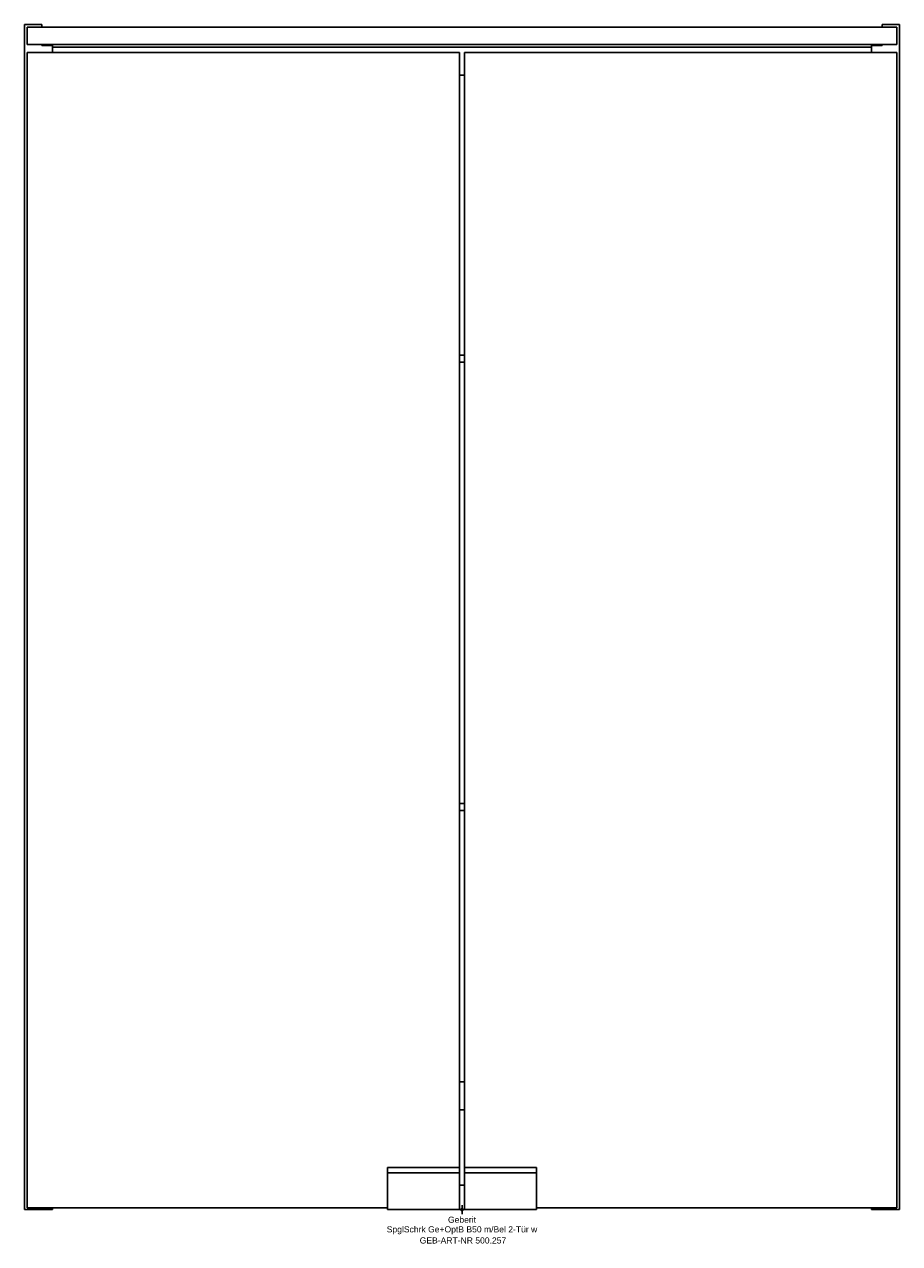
# Model space of a CAD drawing. Header units: millimetres. Extents: x -250 to 250, y -19 to 677.
import ezdxf
from ezdxf.enums import TextEntityAlignment as Align

# ---------------------------------------------------------------- set-up
doc = ezdxf.new("R2010")
doc.units = ezdxf.units.MM
doc.layers.get('0').update_dxf_attribs({"linetype": 'CONTINUOUS'})
for name, color, linetype, lineweight in [('Arbeitspunkt(DIN)', 7, 'CONTINUOUS', 25), ('GEB-ART-NR', 1, 'CONTINUOUS', 18), ('GEB-BEZUG', 2, 'CONTINUOUS', 25), ('GEB-TEXT', 5, 'CONTINUOUS', 18)]:
    doc.layers.add(name, color=color, linetype=linetype, lineweight=lineweight)
doc.layers.add('GEB-KONTUR-A', color=5, linetype='CONTINUOUS')
doc.styles.get("Standard").update_dxf_attribs({"font": 'arial.ttf'})

# ---------------------------------------------------------------- blocks, each defined once
blk = doc.blocks.new('Einfügepunkt')
at = {"layer": 'GEB-BEZUG'}
for p, q in [((-0.71, -0.71), (0.71, 0.71)), ((-0.71, 0.71), (0.71, -0.71))]:
    blk.add_line(p, q, dxfattribs=at)

msp = doc.modelspace()

# ---------------------------------------------------------------- linework, layer by layer
at = {"layer": 'Arbeitspunkt(DIN)', "ltscale": 25}
for q in [(-2.5, 0), (0, 2.5), (0, -2.5), (2.5, 0)]:
    msp.add_line((0, 0), q, dxfattribs=at)
at = {"layer": 'GEB-KONTUR-A', "ltscale": 25}
for p, q in [((-240, 677), (-250, 677)), ((-250, 677), (-250, 0)), ((-240, 675.5), (-240, 677)), ((250, 677), (240, 677)), ((240, 677), (240, 675.5)), ((250, 0), (250, 677)), ((-248.5, 665.5), (-248.5, 675.5)), ((248.5, 675.5), (-248.5, 675.5)), ((248.5, 675.5), (248.5, 665.5)), ((-248.5, 665.5), (248.5, 665.5)), ((-240, 665), (-240, 665.5)), ((-234, 665), (-240, 665)), ((-234, 661), (-234, 665)), ((-234, 664), (234, 664)), ((234, 665), (234, 661)), ((240, 665), (234, 665)), ((240, 665.5), (240, 665)), ((-248.5, 661), (-1.5, 661)), ((-248.5, 1), (-248.5, 661)), ((-1.5, 24), (-1.5, 661)), ((1.5, 661), (248.5, 661)), ((1.5, 661), (1.5, 24)), ((248.5, 661), (248.5, 1)), ((-1.5, 648), (1.5, 648)), ((-1.5, 488), (1.5, 488)), ((-1.5, 484), (1.5, 484)), ((-1.5, 232), (1.5, 232)), ((-1.5, 228), (1.5, 228)), ((-1.5, 73), (1.5, 73)), ((-1.5, 57), (1.5, 57)), ((-42.5, 24), (-1.5, 24)), ((-42.5, 21), (-42.5, 24)), ((-42.5, 0), (-42.5, 21)), ((-42.5, 21), (-1.5, 21)), ((-1.5, 21), (-1.5, 24)), ((-1.5, 0), (-1.5, 21)), ((1.5, 24), (42.5, 24)), ((1.5, 24), (1.5, 21)), ((1.5, 21), (42.5, 21)), ((1.5, 21), (1.5, 0)), ((42.5, 24), (42.5, 21)), ((42.5, 21), (42.5, 0)), ((-1.5, 14), (1.5, 14)), ((-250, 0), (-234, 0)), ((-248.5, 1), (-42.5, 1)), ((-234, 0), (-234, 1)), ((-42.5, 0), (-1.5, 0)), ((1.5, 0), (42.5, 0)), ((42.5, 1), (248.5, 1)), ((234, 1), (234, 0)), ((234, 0), (250, 0))]:
    msp.add_line(p, q, dxfattribs=at)

# ---------------------------------------------------------------- block references
at = {"ltscale": 25}
msp.add_blockref('Einfügepunkt', (0, 0), dxfattribs=at)

# ---------------------------------------------------------------- texts
at = {"layer": 'GEB-ART-NR'}
msp.add_text('GEB-ART-NR 500.257', height=3.5, dxfattribs=at).set_placement((0.55, -19.34), align=Align.CENTER)
at = {"layer": 'GEB-TEXT'}
for s, p in [('Geberit', (0, -7.5)), ('SpglSchrk Ge+OptB B50 m/Bel 2-Tür w', (0, -13))]:
    msp.add_text(s, height=3.5, dxfattribs=at).set_placement(p, align=Align.CENTER)

doc.saveas('drawing.dxf')
